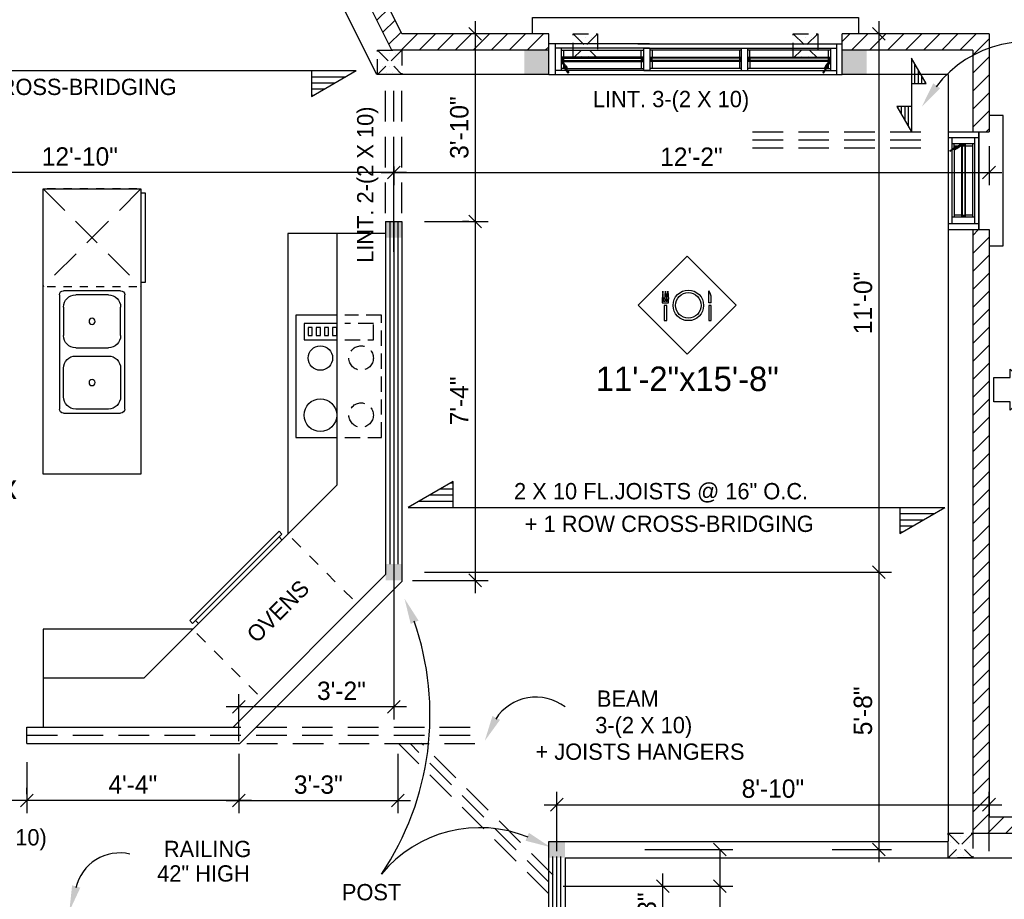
# Model space of a CAD drawing. Header units: inches. Extents: x 0 to 1104, y 0 to 816.
# Tile 8 of 10: x 482 to 724, y 394 to 609. Entities that reach past the tile are written whole.
import ezdxf
from ezdxf.enums import TextEntityAlignment as Align

# ---------------------------------------------------------------- set-up
doc = ezdxf.new("R2010")
doc.units = ezdxf.units.IN
doc.header["$LTSCALE"] = 30
doc.header["$MEASUREMENT"] = 0
doc.linetypes.add('HIDDEN', pattern=[0.375, 0.25, -0.125])
doc.linetypes.add('HIDDEN2', pattern=[0.1875, 0.125, -0.0625])
doc.layers.get('0').update_dxf_attribs({"color": 2, "linetype": 'CONTINUOUS'})
doc.layers.get('DEFPOINTS').update_dxf_attribs({"linetype": 'CONTINUOUS'})
for name, color, linetype in [('01-Walls', 1, 'CONTINUOUS'), ('02-Windows', 7, 'CONTINUOUS'), ('ARC', 9, 'CONTINUOUS'), ('BASE', 10, 'HIDDEN'), ('BASE2', 1, 'CONTINUOUS'), ('CART', 13, 'CONTINUOUS'), ('MEASURES', 6, 'CONTINUOUS'), ('OTHERS', 165, 'CONTINUOUS'), ('PLUMB', 15, 'CONTINUOUS'), ('POINTS', 9, 'HIDDEN'), ('PRESENTATION', 11, 'CONTINUOUS')]:
    doc.layers.add(name, color=color, linetype=linetype)
doc.styles.get("Standard").update_dxf_attribs({"font": 'stylu.ttf'})
doc.dimstyles.get("Standard").update_dxf_attribs({"dimscale": 25, "dimtxt": 0.18, "dimasz": 0.125, "dimexe": 0.125, "dimexo": 0.0625, "dimgap": 0.0625, "dimtad": 1, "dimdec": 4, "dimzin": 3, "dimdsep": 46, "dimlunit": 4, "dimtxsty": 'Standard', "dimblk1": 'OBLIQUE', "dimblk2": 'OBLIQUE', "dimsah": 1, "dimtsz": 0.0625, "dimcen": 0.0625, "dimdle": 0.125, "dimadec": 0, "dimazin": 0, "dimtfac": 1, "dimtdec": 4, "dimtix": 1, "dimtmove": 0, "dimatfit": 2, "dimldrblk": 'OBLIQUE', "dimfxl": 1, "dimtolj": 1, "dimtzin": 0, "dimarcsym": 0})
doc.dimstyles.new('STANDARD$0', dxfattribs={"dimscale": 25, "dimtxt": 0.18, "dimasz": 0.125, "dimexe": 0.125, "dimexo": 0.0625, "dimgap": 0.0625, "dimtad": 1, "dimdec": 0, "dimzin": 3, "dimdsep": 46, "dimlunit": 4, "dimtxsty": 'Standard', "dimblk1": 'OBLIQUE', "dimblk2": 'OBLIQUE', "dimsah": 1, "dimtsz": 0.0625, "dimcen": 0.0625, "dimdle": 0.125, "dimadec": 0, "dimazin": 0, "dimtfac": 1, "dimtdec": 4, "dimtix": 1, "dimtmove": 0, "dimatfit": 2, "dimldrblk": 'OBLIQUE', "dimfxl": 1, "dimtolj": 1, "dimtzin": 0, "dimarcsym": 0})
pattern_1 = [(45, (0, -18), (-2.209709, 2.209709), [])]

# ---------------------------------------------------------------- blocks, each defined once
blk = doc.blocks.new('FL')
blk.add_solid([(-0.3, -1.05), (-0.3, 1.05), (6, 0)])
blk = doc.blocks.new('POT6')
at = {"layer": 'BASE2'}
blk.add_solid([(-3, 3), (3, 3), (-3, -3), (3, -3)], dxfattribs=at)
blk = doc.blocks.new('*X24')
at = {"color": 0}
for p, q in [((377.34375, 667.1875), (377.34375, 667.1875)), ((378.90625, 667.1875), (378.90625, 667.1875)), ((380.46875, 667.1875), (380.46875, 667.1875)), ((376.5625, 665.625), (376.5625, 665.625)), ((378.125, 665.625), (378.125, 665.625)), ((379.6875, 665.625), (379.6875, 665.625)), ((381.25, 665.625), (381.25, 665.625)), ((376.5625, 662.5), (376.5625, 662.5)), ((377.34375, 664.0625), (377.34375, 664.0625)), ((378.125, 662.5), (378.125, 662.5)), ((378.90625, 664.0625), (378.90625, 664.0625)), ((379.6875, 662.5), (379.6875, 662.5)), ((380.46875, 664.0625), (380.46875, 664.0625)), ((381.25, 662.5), (381.25, 662.5))]:
    blk.add_line(p, q, dxfattribs=at)
blk = doc.blocks.new('B72B')
at = {"layer": '01-Walls'}
for p, q in [((-36, 0), (-36, 10)), ((36, 0), (36, 10))]:
    blk.add_line(p, q, dxfattribs=at)
at = {"layer": '02-Windows'}
for p, q in [((-40, 14), (40, 14)), ((-40, 10), (-40, 14)), ((40, 14), (40, 10)), ((-11.26, 7.51), (-36, 7.51)), ((-34.44, 7.51), (-34.44, 0)), ((-14.16, 7.51), (36, 7.51)), ((34.61, 7.51), (34.61, 0)), ((-11.26, 6.49), (-34.44, 6.49)), ((-32.92, 6.49), (-32.92, 0.99)), ((-32.92, 5.98), (-12.78, 5.98)), ((-32.39, 5.98), (-32.39, 4.24)), ((-13.3, 4.24), (-13.3, 5.98)), ((-12.78, 6.49), (-12.78, 0.99)), ((-12.69, 6.49), (34.61, 6.49)), ((-11.16, 6.49), (-11.16, 0.99)), ((11.26, 5.98), (-11.16, 5.98)), ((-10.66, 5.98), (-10.66, 4.24)), ((10.76, 5.98), (10.76, 4.24)), ((11.26, 5.41), (11.26, 6.49)), ((11.26, 4.24), (11.26, 5.41)), ((12.78, 6.49), (12.78, 0.99)), ((33.09, 5.98), (12.78, 5.98)), ((13.3, 4.24), (13.3, 5.98)), ((32.56, 5.98), (32.56, 4.24)), ((33.09, 6.49), (33.09, 0.99)), ((-12.78, 4.24), (-32.92, 4.24)), ((-32.39, 3.21), (-32.92, 3.21)), ((-32.92, 3.21), (-31.05, 0.49)), ((-32.65, 4.24), (-32.65, 3.21)), ((-32.65, 4.04), (-13.05, 4.04)), ((-32.65, 3.43), (-13.05, 3.43)), ((-31.8, 2.12), (-32.62, 3.21)), ((-32.4, 4.04), (-32.4, 3.43)), ((-32.39, 3.21), (-12.78, 3.21)), ((-32.39, 3.21), (-32.39, 1.48)), ((-13.31, 4.04), (-13.31, 3.43)), ((-13.3, 3.21), (-13.3, 1.48)), ((-13.05, 4.24), (-13.05, 3.21)), ((-11.16, 4.24), (11.26, 4.24)), ((11.26, 3.21), (-11.16, 3.21)), ((-10.93, 4.24), (-10.93, 3.21)), ((10.99, 4.04), (-10.93, 4.04)), ((10.99, 3.43), (-10.93, 3.43)), ((-10.68, 4.04), (-10.68, 3.43)), ((-10.66, 3.21), (-10.66, 1.48)), ((10.76, 4.04), (10.76, 3.43)), ((10.76, 3.21), (10.76, 1.48)), ((10.99, 4.24), (10.99, 3.21)), ((11.26, 0.99), (11.26, 4.24)), ((12.78, 4.24), (33.09, 4.24)), ((32.56, 3.21), (12.78, 3.21)), ((13.05, 4.24), (13.05, 3.21)), ((32.81, 4.04), (13.05, 4.04)), ((32.81, 3.43), (13.05, 3.43)), ((13.3, 3.21), (13.3, 1.48)), ((13.31, 4.04), (13.31, 3.43)), ((33.09, 3.21), (31.21, 0.49)), ((31.96, 2.12), (32.78, 3.21)), ((32.56, 4.04), (32.56, 3.43)), ((32.56, 3.21), (32.56, 1.48)), ((32.56, 3.21), (33.09, 3.21)), ((32.81, 4.24), (32.81, 3.21)), ((-36, 0), (36, 0)), ((-11.26, 0.99), (-34.44, 0.99)), ((-31.5, 1.48), (-32.92, 1.48)), ((-32.24, 1.8), (-32.05, 1.94)), ((-31.26, 0.36), (-32.24, 1.8)), ((-31.8, 2.12), (-31.48, 1.66)), ((-31.48, 1.66), (-31.74, 1.49)), ((-31.5, 1.48), (-12.78, 1.48)), ((-31.05, 0.49), (-31.26, 0.36)), ((-12.69, 0.99), (34.61, 0.99)), ((11.26, 1.48), (-11.16, 1.48)), ((31.67, 1.48), (12.78, 1.48)), ((31.21, 0.49), (31.42, 0.36)), ((31.42, 0.36), (32.41, 1.8)), ((31.96, 2.12), (31.64, 1.66)), ((31.64, 1.66), (31.9, 1.49)), ((31.67, 1.48), (33.09, 1.48)), ((32.41, 1.8), (32.21, 1.94))]:
    blk.add_line(p, q, dxfattribs=at)
for points in [[(-32.62, 3.21), (-32.92, 3.21), (-31.48, 1.66), (-31.74, 1.49)], [(-32.4, 4.04), (-32.65, 4.04), (-32.4, 3.43), (-32.65, 3.43)], [(-13.05, 4.04), (-13.31, 4.04), (-13.05, 3.43), (-13.31, 3.43)], [(-10.93, 4.04), (-10.68, 4.04), (-10.93, 3.43), (-10.68, 3.43)], [(10.76, 4.04), (10.99, 4.04), (10.76, 3.43), (10.99, 3.43)], [(13.05, 4.04), (13.31, 4.04), (13.05, 3.43), (13.31, 3.43)], [(32.78, 3.21), (33.09, 3.21), (31.64, 1.66), (31.9, 1.49)], [(32.56, 4.04), (32.81, 4.04), (32.56, 3.43), (32.81, 3.43)], [(-32.05, 1.94), (-32.24, 1.8), (-31.05, 0.49), (-31.26, 0.36)], [(32.21, 1.94), (32.41, 1.8), (31.21, 0.49), (31.42, 0.36)]]:
    blk.add_solid(points, dxfattribs=at)
blk = doc.blocks.new('LO_SMAN')
at = {"layer": '02-Windows'}
for p, q in [((-12, 48.88), (-12.31, 45.12)), ((-11.69, 45.12), (-12, 48.88)), ((-11.06, 45.12), (-10.75, 48.88)), ((-10.75, 48.88), (-10.44, 45.12)), ((-9.81, 45.12), (-9.5, 48.88)), ((-9.5, 48.88), (-9.19, 45.12)), ((10.5, 43.25), (10.5, 49.19)), ((-12.31, 45.12), (-12.31, 43.25)), ((-11.69, 43.88), (-11.69, 45.12)), ((-11.06, 43.88), (-11.69, 43.88)), ((-11.06, 45.12), (-11.06, 43.88)), ((-10.44, 43.88), (-10.44, 45.12)), ((-9.81, 43.88), (-10.44, 43.88)), ((-9.81, 45.12), (-9.81, 43.88)), ((-9.19, 43.25), (-9.19, 45.12)), ((11.75, 43.25), (11.75, 45.44)), ((-12.31, 43.25), (-9.19, 43.25)), ((-10.12, 42), (-11.38, 42)), ((-11.38, 42), (-11.38, 34.5)), ((-10.12, 34.5), (-10.12, 42)), ((11.75, 43.25), (10.5, 43.25)), ((10.5, 42), (10.5, 34.5)), ((11.75, 42), (10.5, 42)), ((11.75, 34.5), (11.75, 42)), ((-11.38, 34.5), (-10.12, 34.5)), ((10.5, 34.5), (11.75, 34.5))]:
    blk.add_line(p, q, dxfattribs=at)
for radius in [7.5, 6.25]:
    blk.add_circle((0.5, 42), radius, dxfattribs=at)
blk.add_arc((5.97, 45.59), 5.78, 358.4518, 38.4181, dxfattribs=at)
at = {"layer": 'CART'}
for p, q in [((-24.17, 42.09), (-0.13, 66.13)), ((-0.13, 66.13), (23.92, 42.09)), ((-0.13, 18.05), (-24.17, 42.09)), ((23.92, 42.09), (-0.13, 18.05))]:
    blk.add_line(p, q, dxfattribs=at)
at = {"layer": 'PRESENTATION'}
for p, q in [((-24.17, 42.09), (-0.13, 66.13)), ((-0.13, 66.13), (23.92, 42.09)), ((-0.13, 18.05), (-24.17, 42.09)), ((23.92, 42.09), (-0.13, 18.05))]:
    blk.add_line(p, q, dxfattribs=at)
blk = doc.blocks.new('*D135')
at = {"layer": 'DEFPOINTS', "color": 0}
for p in [(594, 560), (577, 472), (594, 472)]:
    blk.add_point(p, dxfattribs=at)
at = {"layer": 'MEASURES', "color": 0, "lineweight": -2}
for p, q in [((594, 563.12), (594, 468.88)), ((595.56, 558.44), (592.44, 561.56)), ((592.44, 560), (590.88, 560)), ((595.56, 470.44), (592.44, 473.56)), ((578.56, 472), (597.12, 472))]:
    blk.add_line(p, q, dxfattribs=at)
at = {"layer": 'MEASURES', "color": 0, "insert": (590.03, 516), "char_height": 4.5, "attachment_point": 5, "rotation": 90}
blk.add_mtext('\\A1;7\'-4"', dxfattribs=at)
blk = doc.blocks.new('_OBLIQUE')
at = {"color": 0, "linetype": 'ByBlock'}
blk.add_line((-0.5, -0.5), (0.5, 0.5), dxfattribs=at)
blk = doc.blocks.new('*D134')
at = {"layer": 'DEFPOINTS', "color": 0}
for p in [(695, 606), (580, 474), (693, 474)]:
    blk.add_point(p, dxfattribs=at)
at = {"layer": 'MEASURES', "color": 0, "lineweight": -2}
for p, q in [((693, 609.12), (693, 470.87)), ((694.56, 604.44), (691.44, 607.56)), ((693.44, 606), (689.88, 606)), ((581.56, 474), (696.12, 474)), ((694.56, 472.44), (691.44, 475.56))]:
    blk.add_line(p, q, dxfattribs=at)
at = {"layer": 'MEASURES', "color": 0, "insert": (689.11, 540), "char_height": 4.5, "attachment_point": 5, "rotation": 90}
blk.add_mtext('\\A1;11\'-0"', dxfattribs=at)
blk = doc.blocks.new('*D136')
at = {"layer": 'DEFPOINTS', "color": 0}
for p in [(595, 606), (580, 560), (594, 560)]:
    blk.add_point(p, dxfattribs=at)
at = {"layer": 'MEASURES', "color": 0, "lineweight": -2}
for p, q in [((594, 609.12), (594, 556.88)), ((595.56, 604.44), (592.44, 607.56)), ((593.44, 606), (590.88, 606)), ((595.56, 558.44), (592.44, 561.56)), ((581.56, 560), (597.12, 560))]:
    blk.add_line(p, q, dxfattribs=at)
at = {"layer": 'MEASURES', "color": 0, "insert": (590.09, 583), "char_height": 4.5, "attachment_point": 5, "rotation": 90}
blk.add_mtext('\\A1;3\'-10"', dxfattribs=at)
blk = doc.blocks.new('B24B')
at = {"layer": '01-Walls'}
for p, q in [((-12, 0), (-12, 10)), ((12, 0), (12, 10))]:
    blk.add_line(p, q, dxfattribs=at)
at = {"layer": '02-Windows'}
for p, q in [((-16, 10), (-16, 13.5)), ((-16, 13.5), (16, 13.5)), ((16, 13.5), (16, 10)), ((-12, 7.51), (12, 7.51)), ((12, 7.5), (-12, 7.5)), ((-10.53, 0), (-10.53, 7.51)), ((10.52, 7.51), (10.52, 0)), ((-10.53, 6.49), (10.52, 6.49)), ((-9, 6.49), (-9, 0.99)), ((9, 5.98), (-9, 5.98)), ((-8.5, 5.98), (-8.5, 4.24)), ((8.47, 5.98), (8.47, 4.24)), ((9, 6.49), (9, 0.99)), ((-9, 4.24), (9, 4.24)), ((8.47, 3.21), (-9, 3.21)), ((-8.77, 4.24), (-8.77, 3.21)), ((8.72, 4.04), (-8.77, 4.04)), ((8.72, 3.43), (-8.77, 3.43)), ((-8.52, 4.04), (-8.52, 3.43)), ((-8.5, 3.21), (-8.5, 1.48)), ((9, 3.21), (7.12, 0.49)), ((7.88, 2.12), (8.7, 3.21)), ((8.47, 3.21), (9, 3.21)), ((8.47, 3.21), (8.47, 1.48)), ((8.48, 4.04), (8.48, 3.43)), ((8.72, 4.24), (8.72, 3.21)), ((12, 0), (-12, 0)), ((-10.53, 0.99), (10.52, 0.99)), ((7.58, 1.48), (-9, 1.48)), ((7.12, 0.49), (7.33, 0.36)), ((7.33, 0.36), (8.32, 1.8)), ((7.88, 2.12), (7.56, 1.66)), ((7.56, 1.66), (7.81, 1.49)), ((7.58, 1.48), (9, 1.48)), ((8.32, 1.8), (8.12, 1.94))]:
    blk.add_line(p, q, dxfattribs=at)
for points in [[(-8.77, 4.04), (-8.52, 4.04), (-8.77, 3.43), (-8.52, 3.43)], [(8.7, 3.21), (9, 3.21), (7.56, 1.66), (7.81, 1.49)], [(8.48, 4.04), (8.72, 4.04), (8.48, 3.43), (8.72, 3.43)], [(8.12, 1.94), (8.32, 1.8), (7.12, 0.49), (7.33, 0.36)]]:
    blk.add_solid(points, dxfattribs=at)
blk = doc.blocks.new('*D29')
at = {"layer": 'DEFPOINTS', "color": 0}
for p in [(634, 406), (654, 406), (638, 397)]:
    blk.add_point(p, dxfattribs=at)
at = {"layer": 'MEASURES', "color": 0, "lineweight": -2}
for p, q in [((635.56, 406), (657.13, 406)), ((655.56, 404.44), (652.44, 407.56)), ((654, 406), (654, 393.87)), ((655.56, 395.44), (652.44, 398.56)), ((639.56, 397), (657.13, 397)), ((654, 397), (654, 384.95))]:
    blk.add_line(p, q, dxfattribs=at)
at = {"layer": 'MEASURES', "color": 0, "insert": (650.11, 389.29), "char_height": 4.5, "attachment_point": 5, "rotation": 90}
blk.add_mtext('\\A1;9"', dxfattribs=at)
blk = doc.blocks.new('POT4')
at = {"layer": 'BASE2'}
blk.add_solid([(-2, 2), (2, 2), (-2, -2), (2, -2)], dxfattribs=at)
blk = doc.blocks.new('*D28')
at = {"layer": 'DEFPOINTS', "color": 0}
for p in [(614, 397), (640, 397), (615, 382)]:
    blk.add_point(p, dxfattribs=at)
at = {"layer": 'MEASURES', "color": 0, "lineweight": -2}
for p, q in [((641.56, 395.44), (638.44, 398.56)), ((640, 378.88), (640, 400.12)), ((615.56, 397), (643.12, 397)), ((616.56, 382), (643.12, 382)), ((641.56, 380.44), (638.44, 383.56))]:
    blk.add_line(p, q, dxfattribs=at)
at = {"layer": 'MEASURES', "color": 0, "insert": (636.11, 389.5), "char_height": 4.5, "attachment_point": 5, "rotation": 90}
blk.add_mtext('\\A1;1\'-3"', dxfattribs=at)
blk = doc.blocks.new('*D108')
at = {"layer": 'DEFPOINTS', "color": 0}
for p in [(720, 417), (614, 404), (720, 404)]:
    blk.add_point(p, dxfattribs=at)
at = {"layer": 'MEASURES', "color": 0, "lineweight": -2}
for p, q in [((612.44, 415.44), (615.56, 418.56)), ((614, 405.56), (614, 420.12)), ((718.44, 415.44), (721.56, 418.56)), ((720, 405.56), (720, 420.12)), ((610.88, 417), (723.12, 417))]:
    blk.add_line(p, q, dxfattribs=at)
at = {"layer": 'MEASURES', "color": 0, "insert": (667, 420.91), "char_height": 4.5, "attachment_point": 5}
blk.add_mtext('\\A1;8\'-10"', dxfattribs=at)
blk = doc.blocks.new('*D107')
at = {"layer": 'DEFPOINTS', "color": 0}
for p in [(580, 474), (680, 406), (693, 406)]:
    blk.add_point(p, dxfattribs=at)
at = {"layer": 'MEASURES', "color": 0, "lineweight": -2}
for p, q in [((693, 477.12), (693, 402.88)), ((581.56, 474), (696.12, 474)), ((694.56, 472.44), (691.44, 475.56)), ((681.56, 406), (696.12, 406)), ((694.56, 404.44), (691.44, 407.56))]:
    blk.add_line(p, q, dxfattribs=at)
at = {"layer": 'MEASURES', "color": 0, "insert": (689.09, 440), "char_height": 4.5, "attachment_point": 5, "rotation": 90}
blk.add_mtext('\\A1;5\'-8"', dxfattribs=at)
blk = doc.blocks.new('*D104')
at = {"layer": 'DEFPOINTS', "color": 0}
for p in [(698, 690), (723, 102), (912, 102)]:
    blk.add_point(p, dxfattribs=at)
at = {"layer": 'MEASURES', "color": 0, "lineweight": -2}
for p, q in [((912, 693.12), (912, 98.87)), ((913.56, 688.44), (910.44, 691.56)), ((699.56, 690), (915.12, 690)), ((724.56, 102), (915.12, 102)), ((913.56, 100.44), (910.44, 103.56))]:
    blk.add_line(p, q, dxfattribs=at)
at = {"layer": 'MEASURES', "color": 0, "insert": (908.07, 396), "char_height": 4.5, "attachment_point": 5, "rotation": 90}
blk.add_mtext('\\A1;49\'-0"', dxfattribs=at)
blk = doc.blocks.new('*D131')
at = {"layer": 'DEFPOINTS', "color": 0}
for p in [(720, 792), (720, 618), (768, 426)]:
    blk.add_point(p, dxfattribs=at)
at = {"layer": 'MEASURES', "color": 0, "lineweight": -2}
for p, q in [((720, 619.56), (720, 795.12)), ((768, 427.56), (768, 795.12)), ((718.44, 790.44), (721.56, 793.56)), ((766.44, 790.44), (769.56, 793.56)), ((771.12, 792), (716.88, 792))]:
    blk.add_line(p, q, dxfattribs=at)
at = {"layer": 'MEASURES', "color": 0, "insert": (744, 795.93), "char_height": 4.5, "attachment_point": 5}
blk.add_mtext('\\A1;4\'-0"', dxfattribs=at)
blk = doc.blocks.new('EV2')
for p, q in [((-14, 20), (14, 20)), ((-15, 5), (-15, 19)), ((-11, 19), (-4, 19)), ((11, 19), (4, 19)), ((15, 19), (15, 5)), ((-14, 8), (-14, 16)), ((-1, 16), (-1, 8)), ((1, 16), (1, 8)), ((14, 8), (14, 16)), ((-4, 5), (-11, 5)), ((4, 5), (11, 5)), ((14, 4), (-14, 4))]:
    blk.add_line(p, q)
for centre, radius, start, end in [((-14, 19), 1, 90, 180), ((14, 19), 1, 0, 90), ((-11, 16), 3, 90, 180), ((-4, 16), 3, 0, 90), ((4, 16), 3, 90, 180), ((11, 16), 3, 0, 90), ((-11, 8), 3, 180, 270), ((-4, 8), 3, 270, 0), ((4, 8), 3, 180, 270), ((11, 8), 3, 270, 0), ((-14, 5), 1, 180, 270), ((14, 5), 1, 270, 0)]:
    blk.add_arc(centre, radius, start, end)
at = {"layer": 'PLUMB'}
for centre in [(-7.5, 12), (7.5, 12)]:
    blk.add_circle(centre, 0.75, dxfattribs=at)
blk = doc.blocks.new('*D90')
at = {"layer": 'DEFPOINTS', "color": 0}
for p in [(448, 429), (448, 418), (484, 418)]:
    blk.add_point(p, dxfattribs=at)
at = {"layer": 'MEASURES', "color": 0, "lineweight": -2}
for p, q in [((448, 427.44), (448, 414.88)), ((484, 419.56), (484, 421.12)), ((487.12, 418), (444.88, 418)), ((446.44, 416.44), (449.56, 419.56)), ((482.44, 416.44), (485.56, 419.56))]:
    blk.add_line(p, q, dxfattribs=at)
at = {"layer": 'MEASURES', "color": 0, "insert": (466, 421.91), "char_height": 4.5, "attachment_point": 5}
blk.add_mtext('\\A1;3\'-0"', dxfattribs=at)
blk = doc.blocks.new('*D89')
at = {"layer": 'DEFPOINTS', "color": 0}
for p in [(536, 431), (484, 429), (484, 418)]:
    blk.add_point(p, dxfattribs=at)
at = {"layer": 'MEASURES', "color": 0, "lineweight": -2}
for p, q in [((536, 429.44), (536, 414.88)), ((484, 427.44), (484, 414.88)), ((539.12, 418), (480.88, 418)), ((482.44, 416.44), (485.56, 419.56)), ((534.44, 416.44), (537.56, 419.56))]:
    blk.add_line(p, q, dxfattribs=at)
at = {"layer": 'MEASURES', "color": 0, "insert": (510, 421.91), "char_height": 4.5, "attachment_point": 5}
blk.add_mtext('\\A1;4\'-4"', dxfattribs=at)
blk = doc.blocks.new('*D49')
at = {"layer": 'DEFPOINTS', "color": 0}
for p in [(575, 431), (536, 421), (575, 418)]:
    blk.add_point(p, dxfattribs=at)
at = {"layer": 'MEASURES', "color": 0, "lineweight": -2}
for p, q in [((575, 429.44), (575, 414.88)), ((532.88, 418), (578.12, 418)), ((534.44, 416.44), (537.56, 419.56)), ((536, 419.44), (536, 414.88)), ((573.44, 416.44), (576.56, 419.56))]:
    blk.add_line(p, q, dxfattribs=at)
at = {"layer": 'MEASURES', "color": 0, "insert": (555.5, 421.89), "char_height": 4.5, "attachment_point": 5}
blk.add_mtext('\\A1;3\'-3"', dxfattribs=at)
blk = doc.blocks.new('*D46')
at = {"layer": 'DEFPOINTS', "color": 0}
for p in [(720, 580), (574, 575), (720, 572)]:
    blk.add_point(p, dxfattribs=at)
at = {"layer": 'MEASURES', "color": 0, "lineweight": -2}
for p, q in [((720, 578.44), (720, 568.88)), ((572.44, 570.44), (575.56, 573.56)), ((574, 573.44), (574, 568.88)), ((718.44, 570.44), (721.56, 573.56)), ((570.88, 572), (723.12, 572))]:
    blk.add_line(p, q, dxfattribs=at)
at = {"layer": 'MEASURES', "color": 0, "insert": (647, 575.86), "char_height": 4.5, "attachment_point": 5}
blk.add_mtext('\\A1;12\'-2"', dxfattribs=at)
blk = doc.blocks.new('*D45')
at = {"layer": 'DEFPOINTS', "color": 0}
for p in [(574, 478), (536, 441), (536, 431)]:
    blk.add_point(p, dxfattribs=at)
at = {"layer": 'MEASURES', "color": 0, "lineweight": -2}
for p, q in [((574, 476.44), (574, 437.88)), ((534.44, 439.44), (537.56, 442.56)), ((536, 432.56), (536, 444.12)), ((572.44, 439.44), (575.56, 442.56)), ((577.12, 441), (532.88, 441))]:
    blk.add_line(p, q, dxfattribs=at)
at = {"layer": 'MEASURES', "color": 0, "insert": (561.17, 444.89), "char_height": 4.5, "attachment_point": 5}
blk.add_mtext('\\A1;3\'-2"', dxfattribs=at)
blk = doc.blocks.new('*D36')
at = {"layer": 'DEFPOINTS', "color": 0}
for p in [(420, 572), (574, 551), (420, 549)]:
    blk.add_point(p, dxfattribs=at)
at = {"layer": 'MEASURES', "color": 0, "lineweight": -2}
for p, q in [((420, 550.56), (420, 575.12)), ((574, 552.56), (574, 575.12)), ((418.44, 570.44), (421.56, 573.56)), ((572.44, 570.44), (575.56, 573.56)), ((577.12, 572), (416.88, 572))]:
    blk.add_line(p, q, dxfattribs=at)
at = {"layer": 'MEASURES', "color": 0, "insert": (497, 575.89), "char_height": 4.5, "attachment_point": 5}
blk.add_mtext('\\A1;12\'-10"', dxfattribs=at)

msp = doc.modelspace()

# ---------------------------------------------------------------- hatches: boundary and pattern name
at = {"layer": 'MEASURES'}
h = msp.add_hatch(dxfattribs=at)
h.set_pattern_fill('ANSI31', color=256, scale=25, style=0)
h.set_pattern_definition(pattern_1)
h.paths.add_polyline_path([(244, 380), (240, 380), (240, 336), (244, 336)])
h.paths.add_polyline_path([(244, 480), (220, 480), (220, 521.09178, 0.036701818), (216, 522.40566), (216, 476), (240, 476), (240, 408), (244, 408)])
h.paths.add_polyline_path([(244, 602), (270, 602), (270, 606), (240, 606), (240, 536), (216, 536), (216, 522.40566, -0.036701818), (220, 521.09178), (220, 532), (244, 532)])
h.paths.add_polyline_path([(404.47802, 614.01177), (400.90031, 615.80062), (396, 606), (366, 606), (366, 602), (398.47214, 602)])
h.paths.add_polyline_path([(612, 606), (576, 606), (568.39627, 621.20746), (564.83214, 619.39145), (573.52786, 602), (576, 602), (612, 602)])
h.paths.add_polyline_path([(720, 606), (684, 606), (684, 602), (716, 602), (716, 582), (720, 582)])
h = msp.add_hatch(dxfattribs=at)
h.set_pattern_fill('ANSI31', color=256, scale=25, style=0)
h.set_pattern_definition(pattern_1)
h.paths.add_polyline_path([(720, 558), (716, 558), (716, 410), (764, 410), (764, 321), (768, 321), (768, 414), (720, 414)])
h.paths.add_polyline_path([(768, 264), (768, 273), (764, 273), (764, 265.65685), (758.14214, 259.79899), (760.97056, 256.97056)])
h.paths.add_polyline_path([(718.34315, 220), (711, 220), (711, 216), (720, 216), (727.02944, 223.02944), (724.20101, 225.85786)])

# ---------------------------------------------------------------- linework, layer by layer
at = {"layer": '01-Walls'}
for p, q in [((576, 606), (565.73313, 626.53375)), ((573.52786, 602), (562.15542, 624.74489)), ((569.81966, 596), (556.78885, 622.06161)), ((612, 606), (576, 606)), ((720.05801, 606), (684, 606)), ((720, 606), (720, 582)), ((612, 602), (573.52786, 602)), ((716, 602), (684, 602)), ((716, 602), (716, 582)), ((612, 596), (569.81966, 596)), ((710, 596), (684, 596)), ((710, 596), (710, 582)), ((572, 560), (572, 473.3934)), ((572, 560), (576, 560)), ((576, 560), (576, 471.73654)), ((710, 558), (710, 408)), ((716, 558), (716, 410)), ((720, 558), (720, 414)), ((534.6066, 436), (572, 473.3934)), ((536.26346, 432), (576, 471.73654)), ((484, 432), (484, 436)), ((484, 436), (534.6066, 436)), ((484, 432), (536.26346, 432)), ((720, 414), (768, 414)), ((716, 410), (764, 410)), ((612, 388), (612, 408)), ((612, 408), (710, 408)), ((616, 404), (616, 388)), ((616, 404), (758, 404))]:
    msp.add_line(p, q, dxfattribs=at)
at = {"layer": 'BASE'}
for p, q in [((574, 562), (574, 594)), ((662, 582), (707, 582)), ((662, 580), (707, 580)), ((662, 578), (707, 578)), ((529, 436), (592.82843, 436)), ((484, 434), (593.82843, 434)), ((575.17157, 432), (595, 432)), ((612, 398), (578, 432)), ((613.07953, 399.7489), (580.82843, 432))]:
    msp.add_line(p, q, dxfattribs=at)
at = {"layer": 'BASE2', "color": 3, "linetype": 'HIDDEN2'}
for p, q in [((624, 606), (618, 600)), ((618, 606), (624, 600)), ((678, 606), (672, 600)), ((672, 606), (678, 600)), ((576, 602), (570, 596)), ((570, 602), (576, 596)), ((710, 410), (716, 404)), ((716, 410), (710, 404))]:
    msp.add_line(p, q, dxfattribs=at)
at = {"layer": 'BASE2'}
for p, q in [((704.59553, 593.8125), (701, 600)), ((701, 600), (701, 582)), ((407.97799, 596.98357), (564.81492, 596.98357)), ((553.81492, 596.98357), (553.81492, 590.59153)), ((553.81492, 590.59153), (564.81492, 596.98357)), ((701, 593.8125), (704.59553, 593.8125)), ((701, 588.1875), (697.40447, 588.1875)), ((697.40447, 588.1875), (701, 582)), ((588.57093, 496.25295), (577.57093, 489.8609)), ((588.57093, 489.8609), (588.57093, 496.25295)), ((577.57093, 489.8609), (709.12758, 489.8609)), ((698.12758, 489.8609), (698.12758, 483.46886)), ((698.12758, 483.46886), (709.12758, 489.8609))]:
    msp.add_line(p, q, dxfattribs=at)
at = {"layer": 'BASE2', "color": 3, "linetype": 'HIDDEN2'}
for points in [[(618, 606), (624, 606), (624, 600), (618, 600)], [(672, 606), (678, 606), (678, 600), (672, 600)], [(570, 602), (576, 602), (576, 596), (570, 596)], [(710, 410), (716, 410), (716, 404), (710, 404)]]:
    msp.add_lwpolyline(points, close=True, dxfattribs=at)
at = {"layer": 'BASE2'}
for points in [[(701.84375, 593.8125), (701.84375, 598.548)], [(702.6875, 593.8125), (702.6875, 597.096)], [(553.81492, 595.48357), (562.23358, 595.48357)], [(703.53125, 593.8125), (703.53125, 595.644)], [(704.375, 593.8125), (704.375, 594.192)], [(553.81492, 593.98357), (559.65225, 593.98357)], [(553.81492, 592.48357), (557.07092, 592.48357)], [(553.81492, 590.98357), (554.48958, 590.98357)], [(697.625, 588.1875), (697.625, 587.808)], [(698.46875, 588.1875), (698.46875, 586.356)], [(699.3125, 588.1875), (699.3125, 584.904)], [(700.15625, 588.1875), (700.15625, 583.452)], [(588.57093, 495.8609), (587.89626, 495.8609)], [(588.57093, 492.8609), (582.7336, 492.8609)], [(588.57093, 494.3609), (585.31493, 494.3609)], [(588.57093, 491.3609), (580.15226, 491.3609)], [(698.12758, 488.3609), (706.54625, 488.3609)], [(698.12758, 486.8609), (703.96492, 486.8609)], [(698.12758, 485.3609), (701.38358, 485.3609)], [(698.12758, 483.8609), (698.80225, 483.8609)]]:
    msp.add_lwpolyline(points, dxfattribs=at)
msp.add_lwpolyline([(725.15937, 515.75112), (721.15937, 515.75112), (721.15937, 521.75112), (725.15937, 521.75112), (725.15937, 523.75112), (730.15937, 518.75112), (725.15937, 513.75112)], close=True, dxfattribs=at)
at = {"layer": 'MEASURES'}
for p, q in [((573, 560), (573, 476)), ((574, 560), (574, 476)), ((575, 560), (575, 476)), ((613, 388), (613, 404.26744)), ((614, 388), (614, 404.26744)), ((615, 388.32677), (615, 404.26744))]:
    msp.add_line(p, q, dxfattribs=at)
for centre, radius, start, end in [((729.28756, 576.0544), 27.99801, 62.9963181, 142.753685), ((513, 439), 69.89278, 326.0825695, 19.2126718), ((608.90625, 431.53125), 11.83125, 53.1603695, 146.8555901), ((595.1, 380.1), 31.25412, 67.6198649, 140.452622), ((506.75198, 394.16625), 11.00033, 76.766892, 166.9804874)]:
    msp.add_arc(centre, radius, start, end, dxfattribs=at)
at = {"layer": 'OTHERS'}
for p, q in [((488, 568), (512, 568)), ((488, 498), (488, 568)), ((491, 568), (489, 568)), ((495, 568), (493, 568)), ((499, 568), (497, 568)), ((503, 568), (501, 568)), ((507, 568), (505, 568)), ((511, 568), (509, 568)), ((512, 568), (512, 498)), ((512, 567), (513, 567)), ((513, 567), (513, 545)), ((572, 557), (548, 557)), ((548, 557), (548, 483.33452)), ((560, 557), (560, 495.33452)), ((489, 544), (491, 544)), ((493, 544), (495, 544)), ((497, 544), (499, 544)), ((501, 544), (503, 544)), ((505, 544), (507, 544)), ((509, 544), (511, 544)), ((513, 545), (512, 545)), ((560, 537), (550, 537)), ((550, 537), (550, 507)), ((560, 535), (552, 535)), ((552, 535), (552, 531)), ((554, 534), (553, 534)), ((553, 534), (553, 532)), ((554, 532), (554, 534)), ((556, 534), (555, 534)), ((555, 534), (555, 532)), ((556, 532), (556, 534)), ((558, 534), (557, 534)), ((557, 534), (557, 532)), ((558, 532), (558, 534)), ((560, 534), (559, 534)), ((559, 534), (559, 532)), ((560, 532), (560, 534)), ((553, 532), (554, 532)), ((555, 532), (556, 532)), ((557, 532), (558, 532)), ((559, 532), (560, 532)), ((552, 531), (560, 531)), ((550, 507), (560, 507)), ((512, 498), (488, 498)), ((512.66548, 448), (560, 495.33452)), ((545.87868, 484.04163), (523.95837, 462.12132)), ((524.66548, 461.41421), (546.58579, 483.33452)), ((546.58579, 483.33452), (545.87868, 484.04163)), ((545.87868, 482.62742), (546.58579, 481.92031)), ((551.18198, 480.15254), (549.06066, 482.27386)), ((555.42462, 475.9099), (553.3033, 478.03122)), ((559.66726, 471.66726), (557.54594, 473.78858)), ((563.9099, 467.42462), (561.78858, 469.54594)), ((523.95837, 462.12132), (524.66548, 461.41421)), ((525.37258, 462.12132), (526.07969, 461.41421)), ((488, 460), (488, 436)), ((524.66548, 460), (488, 460)), ((527.84746, 456.81802), (525.72614, 458.93934)), ((532.0901, 452.57538), (529.96878, 454.6967)), ((536.33274, 448.33274), (534.21142, 450.45406)), ((512.66548, 448), (488, 448)), ((540.57538, 444.0901), (538.45406, 446.21142))]:
    msp.add_line(p, q, dxfattribs=at)
for centre, radius in [((556, 526.5), 3), ((556, 512.5), 4)]:
    msp.add_circle(centre, radius, dxfattribs=at)
at = {"layer": 'POINTS'}
for p, q in [((572, 562), (572, 594)), ((576, 562), (576, 594)), ((488, 568), (512, 544)), ((512, 568), (488, 544)), ((538, 432), (575.17157, 432)), ((612, 395.17157), (575.17157, 432))]:
    msp.add_line(p, q, dxfattribs=at)
at = {"layer": 'POINTS', "linetype": 'HIDDEN2'}
for p, q in [((571, 537), (562, 537)), ((571, 507), (571, 537)), ((569, 535), (562, 535)), ((569, 531), (569, 535)), ((562, 531), (569, 531)), ((562, 507), (571, 507))]:
    msp.add_line(p, q, dxfattribs=at)
for centre in [(566, 526.5), (566, 512.5)]:
    msp.add_circle(centre, 3, dxfattribs=at)

# ---------------------------------------------------------------- block references
at = {"xscale": 0.5, "yscale": 0.5, "zscale": 0.5}
msp.add_blockref('LO_SMAN', (645.99916, 518.41539), dxfattribs=at)
at = {"layer": '02-Windows'}
msp.add_blockref('B72B', (648, 596), dxfattribs=at)
at = {"layer": '02-Windows', "xscale": -1, "rotation": 270}
msp.add_blockref('B24B', (710, 570), dxfattribs=at)
at = {"layer": 'BASE2', "color": 3}
for p in [(242, -62), (296, -62), (194, -66), (334, -258)]:
    msp.add_blockref('*X24', p, dxfattribs=at)
at = {"layer": 'BASE2'}
for name, p in [('POT6', (609, 599)), ('POT6', (687, 599)), ('POT4', (574, 558))]:
    msp.add_blockref(name, p, dxfattribs=at)
at = {"layer": 'BASE2', "xscale": -1}
for p in [(574, 474), (614, 406)]:
    msp.add_blockref('POT4', p, dxfattribs=at)
at = {"layer": 'MEASURES'}
for p, rotation in [((707, 593), 234.4623222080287), ((579, 462), 113.1985905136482), ((607, 409), 336.0375110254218)]:
    msp.add_blockref('FL', p, dxfattribs=dict(at, rotation=rotation))
at = {"layer": 'MEASURES', "xscale": -1}
for p, rotation in [((599, 438), 63.43494882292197), ((496.03443, 396.64444), 74.42863186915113)]:
    msp.add_blockref('FL', p, dxfattribs=dict(at, rotation=rotation))
at = {"layer": 'OTHERS', "xscale": -1, "rotation": 90}
msp.add_blockref('EV2', (512, 528), dxfattribs=at)

# ---------------------------------------------------------------- texts
at = {"layer": 'ARC'}
for s, p in [('+ 1 ROW CROSS-BRIDGING', (485.29089, 590.98357)), ('2 X 10 FL.JOISTS @ 16" O.C.', (639.57093, 491.8609)), ('+ 1 ROW CROSS-BRIDGING', (641.57093, 483.8609)), ('BEAM', (631.3964, 440.99631)), ('+ JOISTS HANGERS', (634.3964, 427.99631)), ('RAILING', (528.32049, 404.13635)), ('42" HIGH', (527.32049, 398.13635)), ('POST', (568.55173, 393.55172))]:
    msp.add_text(s, height=4, dxfattribs=at).set_placement(p, align=Align.CENTER)
msp.add_text('OVENS', height=4, rotation=45, dxfattribs=at).set_placement((547, 463), align=Align.CENTER)
at = {"layer": 'MEASURES'}
for s, p in [('LINT. 3-(2 X 10)', (642, 588)), ('3-(2 X 10)', (635.31225, 434.50853)), ('2-(2 X 10)', (477, 407))]:
    msp.add_text(s, height=4, dxfattribs=at).set_placement(p, align=Align.CENTER)
msp.add_text('LINT. 2-(2 X 10)', height=4, rotation=90, dxfattribs=at).set_placement((569, 569), align=Align.CENTER)
at = {"layer": 'OTHERS'}
for s, p in [('11\'-2"x15\'-8"', (646.00084, 518.41539)), ('12\'-6"x', (469.36513, 491.90906))]:
    msp.add_text(s, height=6, dxfattribs=at).set_placement(p, align=Align.CENTER)

# ---------------------------------------------------------------- dimensions: what is measured, and where the dimension line sits
at = {"layer": 'MEASURES'}
for base, p1, p2, picture, middle in [((720, 792), (768, 426), (720, 618), '*D131', (744, 795.92945)), ((720, 572), (574, 575), (720, 580), '*D46', (647, 575.85697)), ((420, 572), (574, 551), (420, 549), '*D36', (497, 575.89321)), ((484, 418), (536, 431), (484, 429), '*D89', (510, 421.91298)), ((575, 418), (536, 421), (575, 431), '*D49', (555.5, 421.89321)), ((448, 418), (484, 418), (448, 429), '*D90', (466, 421.90968)), ((720, 417), (614, 404), (720, 404), '*D108', (667, 420.90639))]:
    dim = msp.add_linear_dim(base=base, p1=p1, p2=p2, dimstyle='Standard', dxfattribs=at)
    dim.commit()
    dim.dimension.update_dxf_attribs({"geometry": picture, "text_midpoint": middle})
for base, p1, p2, angle, dimstyle, picture, middle in [((912, 102), (698, 690), (723, 102), 90, 'Standard', '*D104', (908.07055, 396)), ((693, 474), (695, 606), (580, 474), 270, 'Standard', '*D134', (689.10679, 540)), ((594, 560), (595, 606), (580, 560), 270, 'Standard', '*D136', (590.09032, 583)), ((594, 472), (594, 560), (577, 472), 270, 'Standard', '*D135', (590.02608, 516)), ((693, 406), (580, 474), (680, 406), 270, 'Standard', '*D107', (689.09032, 440)), ((640, 397), (615, 382), (614, 397), 90, 'STANDARD$0', '*D28', (636.10679, 389.5))]:
    dim = msp.add_linear_dim(base=base, p1=p1, p2=p2, angle=angle, dimstyle=dimstyle, dxfattribs=at)
    dim.commit()
    dim.dimension.update_dxf_attribs({"geometry": picture, "text_midpoint": middle})
dim = msp.add_linear_dim(base=(536, 441), p1=(574, 478), p2=(536, 431), dimstyle='Standard', dxfattribs=at)
dim.commit()
dim.dimension.update_dxf_attribs({"geometry": '*D45', "text_midpoint": (561.16595, 441), "dimtype": 128})
dim = msp.add_linear_dim(base=(654, 406), p1=(638, 397), p2=(634, 406), angle=90, dimstyle='STANDARD$0', dxfattribs=at)
dim.commit()
dim.dimension.update_dxf_attribs({"geometry": '*D29', "text_midpoint": (654, 389.28664), "dimtype": 128})

doc.saveas('drawing.dxf')
